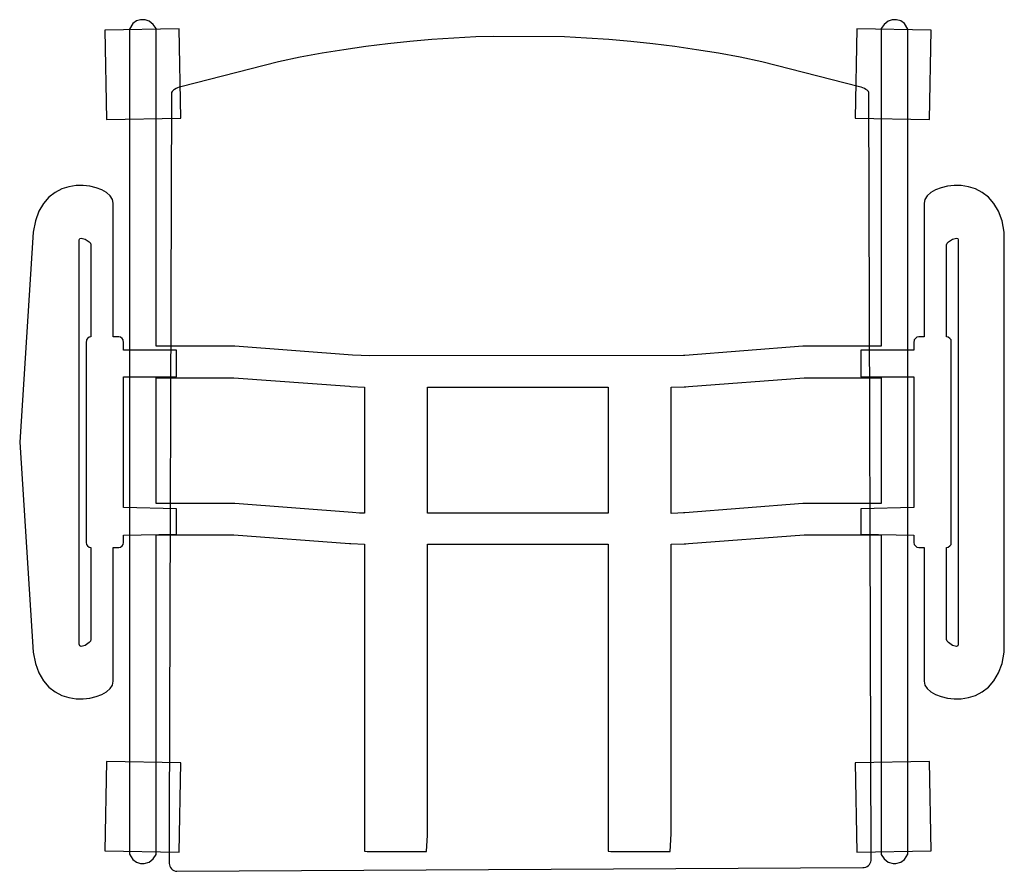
# Model space of a CAD drawing. Header units: inches. Extents: x -12.5 to 12.1, y -10.5 to 10.8.
import ezdxf

# ---------------------------------------------------------------- set-up
doc = ezdxf.new("R2010")
doc.units = ezdxf.units.IN
doc.layers.get('0').update_dxf_attribs({"true_color": 0xc2ced6})

msp = doc.modelspace()

# ---------------------------------------------------------------- linework, layer by layer
at = {"color": 18, "true_color": 0x000000}
for points in [[(-10.346, 10.554), (-10.304, 8.319), (-8.441, 8.355), (-8.484, 10.589), (-10.346, 10.554)], [(-9.727, -6.75), (-9.727, -10.029), (-9.646, -10.165), (-9.555, -10.231), (-9.447, -10.263), (-9.395, -10.267), (-9.357, -10.265), (-9.235, -10.228), (-9.134, -10.147), (-9.061, -10.04), (-9.059, -2.054), (-7.122, -2.054), (-4.229, -2.267), (-4.193, -2.273), (-3.851, -2.285), (-3.851, -9.959), (-3.789, -9.963), (-2.338, -9.963), (-2.305, -9.962), (-2.276, -9.558), (-2.276, -2.289), (2.238, -2.287), (2.238, -9.958), (2.3, -9.963), (3.751, -9.963), (3.784, -9.962), (3.813, -9.523), (3.813, -2.285), (4.135, -2.279), (4.179, -2.282), (4.239, -2.274), (7.13, -2.054), (9.054, -2.054), (9.057, -10.04), (9.13, -10.147), (9.23, -10.228), (9.353, -10.265), (9.389, -10.267), (9.427, -10.265), (9.55, -10.231), (9.641, -10.165), (9.722, -10.029), (9.722, 10.581), (9.641, 10.717), (9.55, 10.783), (9.443, 10.815), (9.334, 10.814), (9.23, 10.78), (9.13, 10.699), (9.057, 10.592), (9.054, 2.658), (7.099, 2.658), (4.154, 2.426), (4.114, 2.424), (-3.724, 2.414), (-4.156, 2.434), (-7.092, 2.658), (-9.059, 2.658), (-9.061, 10.592), (-9.134, 10.699), (-9.235, 10.78), (-9.338, 10.814), (-9.447, 10.815), (-9.555, 10.783), (-9.646, 10.717), (-9.727, 10.581), (-9.727, -6.75)], [(8.446, 10.589), (8.404, 8.355), (10.266, 8.319), (10.308, 10.554), (8.446, 10.589)], [(-8.731, -10.263), (-8.728, -10.298), (-8.718, -10.333), (-8.702, -10.366), (-8.678, -10.396), (-8.648, -10.421), (-8.614, -10.44), (-8.577, -10.453), (-8.54, -10.459), (8.596, -10.368), (8.633, -10.364), (8.67, -10.354), (8.706, -10.338), (8.737, -10.315), (8.764, -10.287), (8.784, -10.255), (8.797, -10.221), (8.803, -10.186), (8.752, 8.994), (8.737, 9.025), (8.705, 9.054), (8.674, 9.074), (8.638, 9.094), (8.597, 9.113), (8.556, 9.129), (8.516, 9.142), (6.077, 9.766), (5.534, 9.875), (4.99, 9.975), (4.445, 10.064), (3.897, 10.143), (3.348, 10.212), (2.799, 10.271), (2.248, 10.32), (1.696, 10.357), (1.143, 10.384), (-0.625, 10.398), (-1.068, 10.385), (-1.621, 10.357), (-2.172, 10.32), (-2.723, 10.271), (-3.273, 10.213), (-3.822, 10.144), (-4.369, 10.064), (-4.915, 9.975), (-5.459, 9.875), (-6.001, 9.766), (-8.441, 9.142), (-8.481, 9.129), (-8.523, 9.113), (-8.563, 9.094), (-8.599, 9.074), (-8.63, 9.054), (-8.662, 9.025), (-8.677, 8.994), (-8.733, -9.27), (-8.731, -10.263)], [(-12.134, -4.986), (-12.079, -5.268), (-11.992, -5.505), (-11.876, -5.701), (-11.738, -5.857), (-11.583, -5.978), (-11.414, -6.065), (-11.238, -6.121), (-11.059, -6.149), (-10.883, -6.153), (-10.713, -6.134), (-10.556, -6.096), (-10.417, -6.041), (-10.299, -5.972), (-10.209, -5.893), (-10.152, -5.805), (-10.131, -5.711), (-10.131, -2.367), (-9.995, -2.367), (-9.952, -2.359), (-9.912, -2.332), (-9.885, -2.292), (-9.877, -2.249), (-9.877, -2.058), (-8.55, -2.041), (-8.55, -1.401), (-9.877, -1.374), (-9.877, 1.897), (-8.55, 1.897), (-8.55, 2.556), (-9.877, 2.563), (-9.877, 2.744), (-9.885, 2.815), (-9.912, 2.855), (-9.952, 2.881), (-9.995, 2.889), (-10.131, 2.889), (-10.131, 6.234), (-10.152, 6.327), (-10.209, 6.415), (-10.299, 6.495), (-10.417, 6.563), (-10.556, 6.618), (-10.713, 6.656), (-10.883, 6.675), (-11.059, 6.672), (-11.238, 6.643), (-11.414, 6.587), (-11.583, 6.5), (-11.738, 6.38), (-11.876, 6.223), (-11.992, 6.028), (-12.079, 5.79), (-12.134, 5.509), (-12.47, 0.261), (-12.134, -4.986)], [(9.877, -2.058), (9.877, -2.249), (9.885, -2.292), (9.912, -2.332), (9.952, -2.359), (9.995, -2.367), (10.131, -2.367), (10.131, -5.711), (10.152, -5.805), (10.209, -5.893), (10.299, -5.972), (10.417, -6.041), (10.556, -6.096), (10.713, -6.134), (10.883, -6.153), (11.059, -6.149), (11.238, -6.121), (11.414, -6.065), (11.583, -5.978), (11.738, -5.857), (11.876, -5.701), (11.992, -5.505), (12.079, -5.268), (12.134, -4.986), (12.134, 5.509), (12.079, 5.79), (11.992, 6.028), (11.876, 6.223), (11.738, 6.38), (11.583, 6.5), (11.414, 6.587), (11.238, 6.643), (11.059, 6.672), (10.883, 6.675), (10.713, 6.656), (10.556, 6.618), (10.417, 6.563), (10.299, 6.495), (10.209, 6.415), (10.152, 6.327), (10.131, 6.234), (10.131, 2.889), (9.995, 2.889), (9.952, 2.881), (9.912, 2.855), (9.885, 2.815), (9.877, 2.744), (9.877, 2.563), (8.55, 2.556), (8.55, 1.897), (9.877, 1.897), (9.877, -1.374), (8.55, -1.401), (8.55, -2.033), (9.877, -2.058)], [(-10.981, 5.312), (-10.969, 5.348), (-10.936, 5.361), (-10.837, 5.336), (-10.737, 5.269), (-10.704, 5.23), (-10.692, 5.194), (-10.692, 2.889), (-10.735, 2.881), (-10.776, 2.855), (-10.802, 2.815), (-10.81, 2.744), (-10.81, -2.249), (-10.802, -2.292), (-10.776, -2.332), (-10.735, -2.359), (-10.692, -2.367), (-10.692, -4.671), (-10.704, -4.708), (-10.737, -4.747), (-10.837, -4.814), (-10.936, -4.839), (-10.969, -4.826), (-10.981, -4.789), (-10.982, 0.261), (-10.981, 5.312)], [(10.692, -2.367), (10.735, -2.359), (10.776, -2.332), (10.802, -2.292), (10.81, -2.249), (10.81, 2.744), (10.802, 2.815), (10.776, 2.855), (10.735, 2.881), (10.692, 2.889), (10.692, 5.194), (10.704, 5.23), (10.737, 5.269), (10.837, 5.336), (10.936, 5.361), (10.969, 5.348), (10.981, 5.312), (10.981, -4.789), (10.969, -4.826), (10.936, -4.839), (10.837, -4.814), (10.737, -4.747), (10.704, -4.708), (10.692, -4.671), (10.692, -2.367)], [(-9.059, -1.268), (-9.059, 1.872), (-7.122, 1.872), (-4.229, 1.659), (-4.193, 1.653), (-3.851, 1.638), (-3.851, -1.516), (-3.981, -1.51), (-4.156, -1.492), (-7.092, -1.268), (-9.059, -1.268)], [(3.813, -1.517), (3.813, 1.637), (4.135, 1.647), (4.179, 1.644), (4.239, 1.652), (7.13, 1.872), (9.054, 1.872), (9.054, -1.268), (7.099, -1.268), (4.154, -1.5), (4.114, -1.502), (3.974, -1.514), (3.813, -1.517)], [(-2.276, 1.633), (2.238, 1.635), (2.238, -1.509), (-2.276, -1.511), (-2.276, 1.633)], [(-10.346, -9.949), (-8.484, -9.985), (-8.441, -7.751), (-10.304, -7.715), (-10.346, -9.949)], [(8.446, -9.985), (10.308, -9.949), (10.266, -7.715), (8.404, -7.751), (8.446, -9.985)]]:
    msp.add_lwpolyline(points, close=True, dxfattribs=at)

doc.saveas('drawing.dxf')
